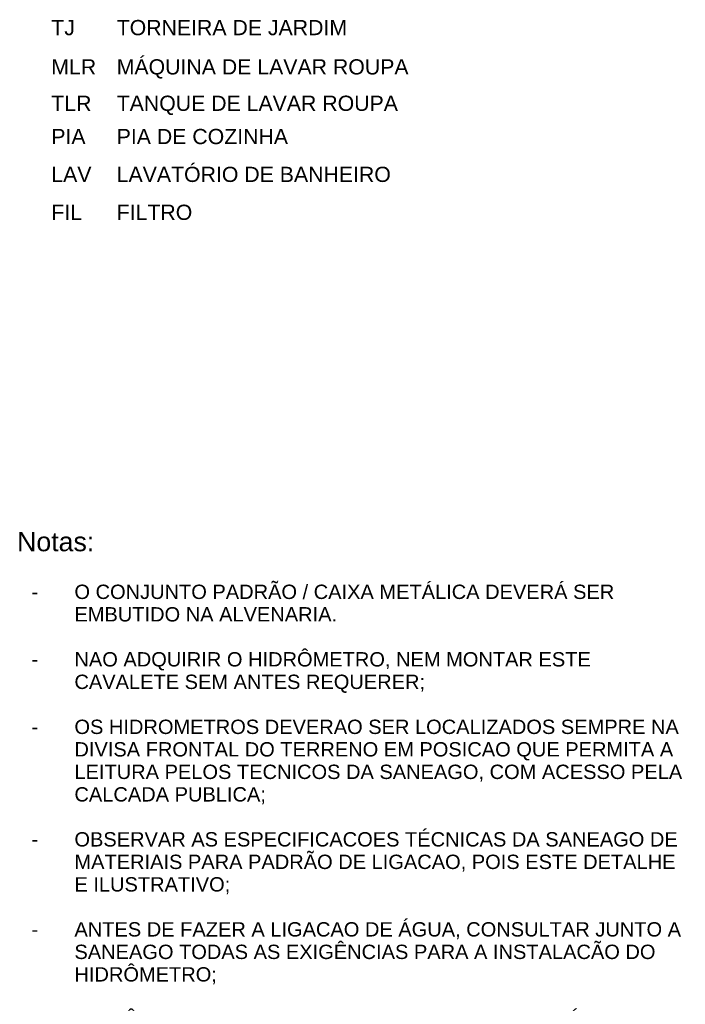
# Model space of a CAD drawing. Header units: millimetres. Extents: x -20654 to 2526, y -8238 to 977.
# Tile 72 of 219: x -10337.6 to -10330.63, y -4099.15 to -4088.85. Entities that reach past the tile are written whole.
import ezdxf

# ---------------------------------------------------------------- set-up
doc = ezdxf.new("R2010")
doc.units = ezdxf.units.MM
doc.layers.add('G-ANNO-SCHD', color=7, linetype='Continuous')
doc.layers.add('G-ANNO-TEXT', color=7, linetype='Continuous')
doc.styles.add('Arial', font='arial.ttf', dxfattribs={"height": 100})
doc.styles.add('Arial_13', font='arial.ttf', dxfattribs={"height": 0.003175})

msp = doc.modelspace()

# ---------------------------------------------------------------- texts
at = {"layer": 'G-ANNO-SCHD', "insert": (-10337.623, -4094.209), "char_height": 0.15, "width": 7.05198, "attachment_point": 1, "line_spacing_factor": 0.941778, "style": 'Arial_13'}
msp.add_mtext('{\\H1.33333x;Notas:\\P}\\P\\pi-0.45,l0.6,t0.6;-^IO CONJUNTO PADRÃO / CAIXA METÁLICA DEVERÁ SER EMBUTIDO NA ALVENARIA.\\P\\pi0,l0,tz;\\P\\pi-0.45,l0.6,t0.6;-^INAO ADQUIRIR O HIDRÔMETRO, NEM MONTAR ESTE CAVALETE SEM ANTES REQUERER;\\P\\pi0,l0,tz;\\P\\pi-0.45,l0.6,t0.6;-^IOS HIDROMETROS DEVERAO SER LOCALIZADOS SEMPRE NA DIVISA FRONTAL DO TERRENO EM POSICAO QUE PERMITA A LEITURA PELOS TECNICOS DA SANEAGO, COM ACESSO PELA CALCADA PUBLICA;\\P\\pi0,l0,tz;\\P\\pi-0.45,l0.6,t0.6;-^IOBSERVAR AS ESPECIFICACOES TÉCNICAS DA SANEAGO DE MATERIAIS PARA PADRÃO DE LIGACAO, POIS ESTE DETALHE E ILUSTRATIVO;\\P\\pi0,l0,tz;\\P\\pi-0.45,l0.6,t0.6;-^IANTES DE FAZER A LIGACAO DE ÁGUA, CONSULTAR JUNTO A SANEAGO TODAS AS EXIGÊNCIAS PARA A INSTALACÃO DO HIDRÔMETRO;\\P\\pi0,l0,tz;\\P\\pi-0.45,l0.6,t0.6;-^IHIDRÔMETRO DIMENSIONADO: MULTIJATO, MAGNÉTICO, DE MARCA E MODELO APROVADO PELA SANEAGO.', dxfattribs=at)
at = {"layer": 'G-ANNO-TEXT', "attachment_point": 1, "line_spacing_factor": 0.941778, "style": 'Arial'}
for s, insert, char_height, width in [('TJ', (-10337.265, -4088.849), 0.1592, 0.36847), ('TORNEIRA DE JARDIM', (-10336.581, -4088.849), 0.15924, 5.08125), ('MLR', (-10337.265, -4089.26), 0.1592, 0.42696), ('MÁQUINA DE LAVAR ROUPA', (-10336.581, -4089.26), 0.15924, 3.64376), ('TLR', (-10337.265, -4089.641), 0.1592, 0.42696), ('TANQUE DE LAVAR ROUPA', (-10336.581, -4089.641), 0.15924, 3.64376), ('PIA', (-10337.265, -4089.989), 0.1592, 0.42696), ('PIA DE COZINHA', (-10336.581, -4089.989), 0.15924, 3.64376), ('LAV', (-10337.265, -4090.385), 0.1592, 0.42696), ('LAVATÓRIO DE BANHEIRO', (-10336.581, -4090.385), 0.15924, 3.64376), ('FIL', (-10337.265, -4090.782), 0.1592, 0.06946), ('FILTRO', (-10336.581, -4090.782), 0.1592, 3.64376)]:
    msp.add_mtext(s, dxfattribs=dict(at, insert=insert, char_height=char_height, width=width))

doc.saveas('drawing.dxf')
